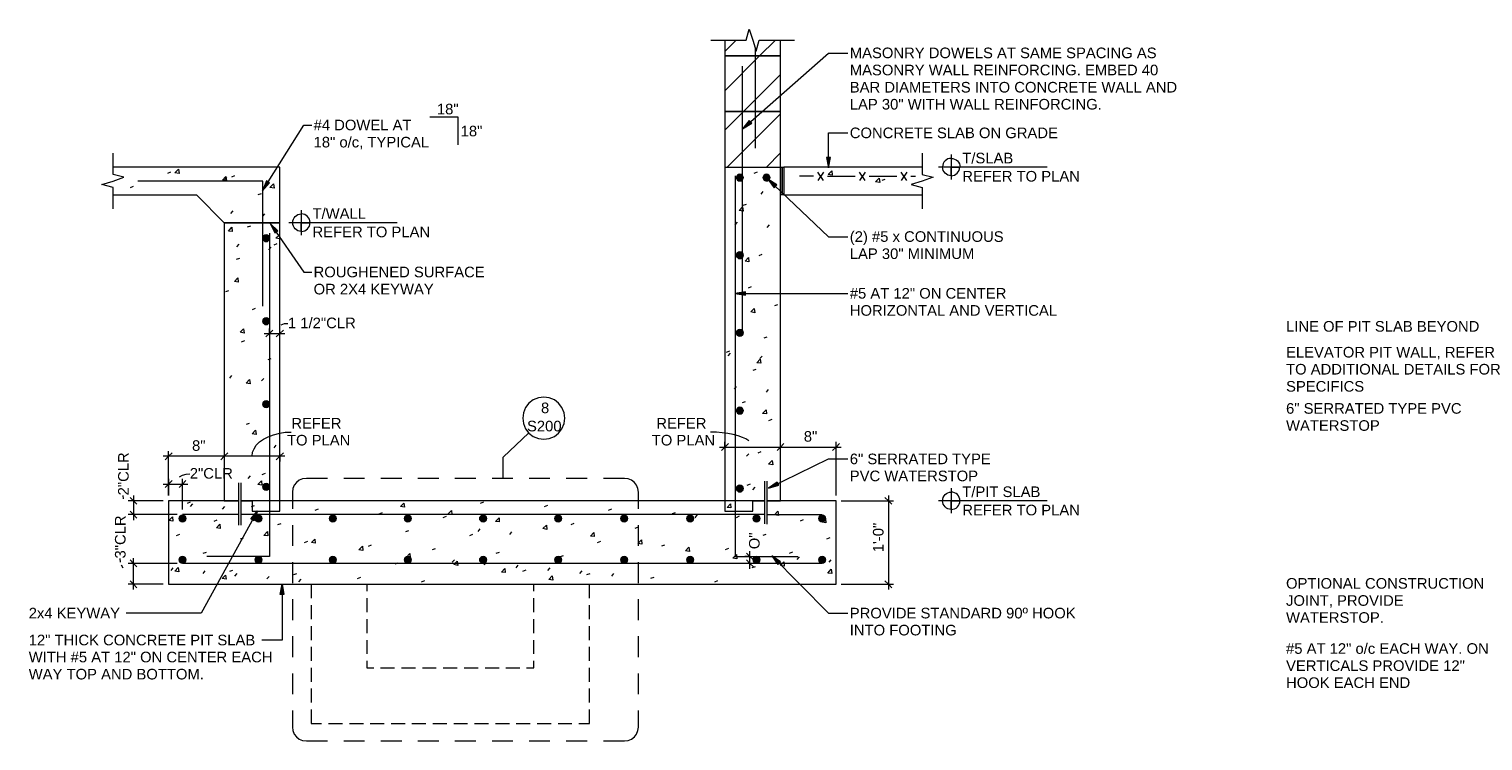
# Model space of a CAD drawing. Header units: inches. Extents: x 2 to 104, y 0 to 81.
# Tile 5 of 8: x 35.54 to 49.04, y 0.78 to 7.39. Entities that reach past the tile are written whole.
import ezdxf

# ---------------------------------------------------------------- set-up
doc = ezdxf.new("R2010")
doc.units = ezdxf.units.IN
doc.header["$MEASUREMENT"] = 0
doc.layers.add('A-DETL', color=7, linetype='Continuous', lineweight=18, true_color=0x00a600)
for name, color, linetype, lineweight in [('A-DETL-GENF', 7, 'Continuous', 18), ('A-DETL-THIN', 7, 'Continuous', 18), ('G-ANNO-TEXT', 7, 'Continuous', 9)]:
    doc.layers.add(name, color=color, linetype=linetype, lineweight=lineweight)
doc.styles.add('Arial', font='Arial.ttf', dxfattribs={"height": 0.098425})

msp = doc.modelspace()

# ---------------------------------------------------------------- hatches: boundary and pattern name
at = {"layer": 'A-DETL-GENF'}
for points in [[(42.162, 6.462), (42.247, 6.514), (42.224, 6.54)], [(42.96, 6.099), (42.978, 6.195), (42.943, 6.195)], [(37.702, 5.886), (37.769, 5.959), (37.74, 5.978)], [(42.137, 5.977), (42.145, 5.978), (42.152, 5.981), (42.159, 5.986), (42.164, 5.992), (42.167, 6), (42.168, 6.008), (42.167, 6.016), (42.164, 6.024), (42.159, 6.03), (42.152, 6.035), (42.145, 6.038), (42.137, 6.039), (42.129, 6.038), (42.121, 6.035), (42.115, 6.03), (42.11, 6.024), (42.107, 6.016), (42.106, 6.008), (42.107, 6), (42.11, 5.992), (42.115, 5.986), (42.121, 5.981), (42.129, 5.978)], [(42.385, 5.977), (42.393, 5.978), (42.4, 5.981), (42.404, 5.984), (42.397, 5.994), (42.407, 5.987), (42.412, 5.994), (42.415, 6), (42.416, 6.008), (42.415, 6.016), (42.412, 6.024), (42.407, 6.03), (42.4, 6.035), (42.393, 6.038), (42.385, 6.039), (42.377, 6.038), (42.369, 6.035), (42.363, 6.03), (42.358, 6.024), (42.355, 6.016), (42.354, 6.008), (42.355, 6), (42.358, 5.992), (42.363, 5.986), (42.369, 5.981), (42.377, 5.978)], [(42.455, 5.914), (42.479, 5.94), (42.397, 5.994)], [(37.818, 5.494), (37.845, 5.514), (37.776, 5.583)], [(37.737, 5.414), (37.745, 5.415), (37.752, 5.418), (37.759, 5.423), (37.764, 5.43), (37.767, 5.437), (37.768, 5.445), (37.767, 5.453), (37.764, 5.461), (37.759, 5.467), (37.752, 5.472), (37.745, 5.475), (37.737, 5.476), (37.729, 5.475), (37.721, 5.472), (37.715, 5.467), (37.71, 5.461), (37.707, 5.453), (37.706, 5.445), (37.707, 5.437), (37.71, 5.43), (37.715, 5.423), (37.721, 5.418), (37.729, 5.415)], [(42.137, 5.256), (42.145, 5.257), (42.152, 5.26), (42.159, 5.265), (42.164, 5.272), (42.167, 5.279), (42.168, 5.287), (42.167, 5.295), (42.164, 5.303), (42.159, 5.309), (42.152, 5.314), (42.145, 5.317), (42.137, 5.318), (42.129, 5.317), (42.121, 5.314), (42.115, 5.309), (42.11, 5.303), (42.107, 5.295), (42.106, 5.287), (42.107, 5.279), (42.11, 5.272), (42.115, 5.265), (42.121, 5.26), (42.129, 5.257)], [(42.19, 4.915), (42.19, 4.949), (42.094, 4.932)], [(37.737, 4.643), (37.745, 4.644), (37.752, 4.647), (37.759, 4.652), (37.764, 4.659), (37.767, 4.666), (37.768, 4.674), (37.767, 4.682), (37.764, 4.69), (37.759, 4.696), (37.752, 4.701), (37.745, 4.704), (37.737, 4.705), (37.729, 4.704), (37.721, 4.701), (37.715, 4.696), (37.71, 4.69), (37.707, 4.682), (37.706, 4.674), (37.707, 4.666), (37.71, 4.659), (37.715, 4.652), (37.721, 4.647), (37.729, 4.644)], [(42.137, 4.536), (42.145, 4.537), (42.152, 4.54), (42.159, 4.545), (42.164, 4.552), (42.167, 4.559), (42.168, 4.567), (42.167, 4.575), (42.164, 4.583), (42.159, 4.589), (42.152, 4.594), (42.145, 4.597), (42.137, 4.598), (42.129, 4.597), (42.121, 4.594), (42.115, 4.589), (42.11, 4.583), (42.107, 4.575), (42.106, 4.567), (42.107, 4.559), (42.11, 4.552), (42.115, 4.545), (42.121, 4.54), (42.129, 4.537)], [(37.737, 3.873), (37.745, 3.874), (37.752, 3.878), (37.759, 3.883), (37.764, 3.889), (37.767, 3.896), (37.768, 3.904), (37.767, 3.912), (37.764, 3.92), (37.759, 3.926), (37.752, 3.931), (37.745, 3.934), (37.737, 3.935), (37.729, 3.934), (37.721, 3.931), (37.715, 3.926), (37.71, 3.92), (37.707, 3.912), (37.706, 3.904), (37.707, 3.896), (37.71, 3.889), (37.715, 3.883), (37.721, 3.878), (37.729, 3.874)], [(42.137, 3.813), (42.145, 3.814), (42.152, 3.817), (42.159, 3.822), (42.164, 3.828), (42.167, 3.836), (42.168, 3.844), (42.167, 3.852), (42.164, 3.859), (42.159, 3.866), (42.152, 3.87), (42.145, 3.874), (42.137, 3.875), (42.129, 3.874), (42.121, 3.87), (42.115, 3.866), (42.11, 3.859), (42.107, 3.852), (42.106, 3.844), (42.107, 3.836), (42.11, 3.828), (42.115, 3.822), (42.121, 3.817), (42.129, 3.814)], [(37.737, 3.105), (37.745, 3.106), (37.752, 3.109), (37.759, 3.114), (37.764, 3.121), (37.767, 3.128), (37.768, 3.136), (37.767, 3.144), (37.764, 3.152), (37.759, 3.158), (37.752, 3.163), (37.745, 3.166), (37.737, 3.167), (37.729, 3.166), (37.721, 3.163), (37.715, 3.158), (37.71, 3.152), (37.707, 3.144), (37.706, 3.136), (37.707, 3.128), (37.71, 3.121), (37.715, 3.114), (37.721, 3.109), (37.729, 3.106)], [(42.137, 3.089), (42.145, 3.09), (42.152, 3.093), (42.159, 3.098), (42.164, 3.105), (42.167, 3.112), (42.168, 3.12), (42.167, 3.128), (42.164, 3.136), (42.159, 3.142), (42.152, 3.147), (42.145, 3.15), (42.137, 3.151), (42.129, 3.15), (42.121, 3.147), (42.115, 3.142), (42.11, 3.136), (42.107, 3.128), (42.106, 3.12), (42.107, 3.112), (42.11, 3.105), (42.115, 3.098), (42.121, 3.093), (42.129, 3.09)], [(42.404, 3.124), (42.498, 3.151), (42.485, 3.181)], [(36.961, 2.811), (36.969, 2.812), (36.977, 2.816), (36.983, 2.821), (36.988, 2.827), (36.991, 2.834), (36.992, 2.842), (36.991, 2.851), (36.988, 2.858), (36.983, 2.864), (36.977, 2.869), (36.969, 2.872), (36.961, 2.873), (36.953, 2.872), (36.946, 2.869), (36.939, 2.864), (36.934, 2.858), (36.931, 2.851), (36.93, 2.842), (36.931, 2.834), (36.934, 2.827), (36.939, 2.821), (36.946, 2.816), (36.953, 2.812)], [(37.625, 2.821), (37.656, 2.914), (37.594, 2.838)], [(37.667, 2.811), (37.675, 2.812), (37.683, 2.816), (37.689, 2.821), (37.694, 2.827), (37.697, 2.834), (37.698, 2.842), (37.697, 2.851), (37.694, 2.858), (37.689, 2.864), (37.683, 2.869), (37.675, 2.872), (37.667, 2.873), (37.659, 2.872), (37.652, 2.869), (37.645, 2.864), (37.641, 2.858), (37.637, 2.851), (37.636, 2.842), (37.637, 2.834), (37.641, 2.827), (37.645, 2.821), (37.652, 2.816), (37.659, 2.812)], [(38.356, 2.811), (38.364, 2.812), (38.371, 2.816), (38.377, 2.821), (38.382, 2.827), (38.386, 2.834), (38.387, 2.842), (38.386, 2.851), (38.382, 2.858), (38.377, 2.864), (38.371, 2.869), (38.364, 2.872), (38.356, 2.873), (38.348, 2.872), (38.34, 2.869), (38.334, 2.864), (38.329, 2.858), (38.326, 2.851), (38.325, 2.842), (38.326, 2.834), (38.329, 2.827), (38.334, 2.821), (38.34, 2.816), (38.348, 2.812)], [(39.054, 2.811), (39.062, 2.812), (39.069, 2.816), (39.076, 2.821), (39.081, 2.827), (39.084, 2.834), (39.085, 2.842), (39.084, 2.851), (39.081, 2.858), (39.076, 2.864), (39.069, 2.869), (39.062, 2.872), (39.054, 2.873), (39.046, 2.872), (39.038, 2.869), (39.032, 2.864), (39.027, 2.858), (39.024, 2.851), (39.023, 2.842), (39.024, 2.834), (39.027, 2.827), (39.032, 2.821), (39.038, 2.816), (39.046, 2.812)], [(39.752, 2.811), (39.76, 2.812), (39.767, 2.816), (39.774, 2.821), (39.779, 2.827), (39.782, 2.834), (39.783, 2.842), (39.782, 2.851), (39.779, 2.858), (39.774, 2.864), (39.767, 2.869), (39.76, 2.872), (39.752, 2.873), (39.744, 2.872), (39.736, 2.869), (39.73, 2.864), (39.725, 2.858), (39.722, 2.851), (39.721, 2.842), (39.722, 2.834), (39.725, 2.827), (39.73, 2.821), (39.736, 2.816), (39.744, 2.812)], [(40.449, 2.811), (40.457, 2.812), (40.464, 2.816), (40.471, 2.821), (40.476, 2.827), (40.479, 2.834), (40.48, 2.842), (40.479, 2.851), (40.476, 2.858), (40.471, 2.864), (40.464, 2.869), (40.457, 2.872), (40.449, 2.873), (40.441, 2.872), (40.433, 2.869), (40.427, 2.864), (40.422, 2.858), (40.419, 2.851), (40.418, 2.842), (40.419, 2.834), (40.422, 2.827), (40.427, 2.821), (40.433, 2.816), (40.441, 2.812)], [(41.062, 2.811), (41.07, 2.812), (41.077, 2.816), (41.084, 2.821), (41.089, 2.827), (41.092, 2.834), (41.093, 2.842), (41.092, 2.851), (41.089, 2.858), (41.084, 2.864), (41.077, 2.869), (41.07, 2.872), (41.062, 2.873), (41.054, 2.872), (41.046, 2.869), (41.04, 2.864), (41.035, 2.858), (41.032, 2.851), (41.031, 2.842), (41.032, 2.834), (41.035, 2.827), (41.04, 2.821), (41.046, 2.816), (41.054, 2.812)], [(41.675, 2.811), (41.683, 2.812), (41.691, 2.816), (41.697, 2.821), (41.702, 2.827), (41.705, 2.834), (41.706, 2.842), (41.705, 2.851), (41.702, 2.858), (41.697, 2.864), (41.691, 2.869), (41.683, 2.872), (41.675, 2.873), (41.667, 2.872), (41.66, 2.869), (41.653, 2.864), (41.648, 2.858), (41.645, 2.851), (41.644, 2.842), (41.645, 2.834), (41.648, 2.827), (41.653, 2.821), (41.66, 2.816), (41.667, 2.812)], [(42.291, 2.811), (42.299, 2.812), (42.306, 2.816), (42.312, 2.821), (42.317, 2.827), (42.321, 2.834), (42.322, 2.842), (42.321, 2.851), (42.317, 2.858), (42.312, 2.864), (42.306, 2.869), (42.299, 2.872), (42.291, 2.873), (42.283, 2.872), (42.275, 2.869), (42.269, 2.864), (42.264, 2.858), (42.261, 2.851), (42.26, 2.842), (42.261, 2.834), (42.264, 2.827), (42.269, 2.821), (42.275, 2.816), (42.283, 2.812)], [(42.901, 2.811), (42.909, 2.812), (42.917, 2.816), (42.923, 2.821), (42.928, 2.827), (42.931, 2.834), (42.932, 2.842), (42.931, 2.851), (42.928, 2.858), (42.923, 2.864), (42.917, 2.869), (42.909, 2.872), (42.9, 2.873), (42.893, 2.872), (42.886, 2.869), (42.879, 2.864), (42.875, 2.858), (42.871, 2.851), (42.87, 2.842), (42.871, 2.834), (42.875, 2.827), (42.879, 2.821), (42.886, 2.816), (42.893, 2.812), (42.9, 2.812)], [(36.961, 2.427), (36.971, 2.429), (36.977, 2.432), (36.983, 2.437), (36.988, 2.443), (36.991, 2.45), (36.992, 2.458), (36.991, 2.466), (36.988, 2.474), (36.983, 2.48), (36.977, 2.485), (36.969, 2.488), (36.961, 2.489), (36.953, 2.488), (36.946, 2.485), (36.939, 2.48), (36.934, 2.474), (36.931, 2.466), (36.93, 2.458), (36.931, 2.45), (36.934, 2.443), (36.939, 2.437), (36.946, 2.432), (36.953, 2.428)], [(37.667, 2.427), (37.677, 2.429), (37.683, 2.432), (37.689, 2.437), (37.694, 2.443), (37.697, 2.45), (37.698, 2.458), (37.697, 2.466), (37.694, 2.474), (37.689, 2.48), (37.683, 2.485), (37.675, 2.488), (37.667, 2.489), (37.659, 2.488), (37.652, 2.485), (37.645, 2.48), (37.641, 2.474), (37.637, 2.466), (37.636, 2.458), (37.637, 2.45), (37.641, 2.443), (37.645, 2.437), (37.652, 2.432), (37.659, 2.428)], [(38.356, 2.427), (38.365, 2.429), (38.371, 2.432), (38.377, 2.437), (38.382, 2.443), (38.386, 2.45), (38.387, 2.458), (38.386, 2.466), (38.382, 2.474), (38.377, 2.48), (38.371, 2.485), (38.364, 2.488), (38.356, 2.489), (38.348, 2.488), (38.34, 2.485), (38.334, 2.48), (38.329, 2.474), (38.326, 2.466), (38.325, 2.458), (38.326, 2.45), (38.329, 2.443), (38.334, 2.437), (38.34, 2.432), (38.348, 2.428)], [(39.054, 2.427), (39.063, 2.429), (39.069, 2.432), (39.076, 2.437), (39.081, 2.443), (39.084, 2.45), (39.085, 2.458), (39.084, 2.466), (39.081, 2.474), (39.076, 2.48), (39.069, 2.485), (39.062, 2.488), (39.054, 2.489), (39.046, 2.488), (39.038, 2.485), (39.032, 2.48), (39.027, 2.474), (39.024, 2.466), (39.023, 2.458), (39.024, 2.45), (39.027, 2.443), (39.032, 2.437), (39.038, 2.432), (39.046, 2.428)], [(39.752, 2.427), (39.761, 2.429), (39.767, 2.432), (39.774, 2.437), (39.779, 2.443), (39.782, 2.45), (39.783, 2.458), (39.782, 2.466), (39.779, 2.474), (39.774, 2.48), (39.767, 2.485), (39.76, 2.488), (39.752, 2.489), (39.744, 2.488), (39.736, 2.485), (39.73, 2.48), (39.725, 2.474), (39.722, 2.466), (39.721, 2.458), (39.722, 2.45), (39.725, 2.443), (39.73, 2.437), (39.736, 2.432), (39.744, 2.428)], [(40.449, 2.427), (40.458, 2.429), (40.464, 2.432), (40.471, 2.437), (40.476, 2.443), (40.479, 2.45), (40.48, 2.458), (40.479, 2.466), (40.476, 2.474), (40.471, 2.48), (40.464, 2.485), (40.457, 2.488), (40.449, 2.489), (40.441, 2.488), (40.433, 2.485), (40.427, 2.48), (40.422, 2.474), (40.419, 2.466), (40.418, 2.458), (40.419, 2.45), (40.422, 2.443), (40.427, 2.437), (40.433, 2.432), (40.441, 2.428)], [(41.062, 2.427), (41.071, 2.429), (41.077, 2.432), (41.084, 2.437), (41.089, 2.443), (41.092, 2.45), (41.093, 2.458), (41.092, 2.466), (41.089, 2.474), (41.084, 2.48), (41.077, 2.485), (41.07, 2.488), (41.062, 2.489), (41.054, 2.488), (41.046, 2.485), (41.04, 2.48), (41.035, 2.474), (41.032, 2.466), (41.031, 2.458), (41.032, 2.45), (41.035, 2.443), (41.04, 2.437), (41.046, 2.432), (41.054, 2.428)], [(41.675, 2.427), (41.685, 2.429), (41.691, 2.432), (41.697, 2.437), (41.702, 2.443), (41.705, 2.45), (41.706, 2.458), (41.705, 2.466), (41.702, 2.474), (41.697, 2.48), (41.691, 2.485), (41.683, 2.488), (41.675, 2.489), (41.667, 2.488), (41.66, 2.485), (41.653, 2.48), (41.648, 2.474), (41.645, 2.466), (41.644, 2.458), (41.645, 2.45), (41.648, 2.443), (41.653, 2.437), (41.66, 2.432), (41.667, 2.428)], [(42.291, 2.427), (42.3, 2.429), (42.306, 2.432), (42.312, 2.437), (42.317, 2.443), (42.321, 2.45), (42.322, 2.458), (42.321, 2.466), (42.317, 2.474), (42.312, 2.48), (42.306, 2.485), (42.299, 2.488), (42.291, 2.489), (42.283, 2.488), (42.275, 2.485), (42.269, 2.48), (42.264, 2.474), (42.261, 2.466), (42.26, 2.458), (42.261, 2.45), (42.264, 2.443), (42.269, 2.437), (42.275, 2.432), (42.283, 2.428)], [(42.49, 2.416), (42.514, 2.44), (42.435, 2.497), (42.481, 2.429)], [(42.901, 2.427), (42.911, 2.429), (42.917, 2.432), (42.923, 2.437), (42.928, 2.443), (42.931, 2.45), (42.932, 2.458), (42.931, 2.466), (42.928, 2.474), (42.923, 2.48), (42.917, 2.485), (42.909, 2.488), (42.9, 2.489), (42.893, 2.488), (42.886, 2.485), (42.879, 2.48), (42.875, 2.474), (42.871, 2.466), (42.87, 2.458), (42.871, 2.45), (42.875, 2.443), (42.879, 2.437), (42.886, 2.432), (42.893, 2.428)], [(37.869, 2.136), (37.902, 2.136), (37.885, 2.233)]]:
    msp.add_hatch(color=256, dxfattribs=at).paths.add_polyline_path(points, flags=0)

# ---------------------------------------------------------------- linework, layer by layer
at = {"layer": 'A-DETL', "color": 7}
for p, q in [((42.195, 7.284), (42.223, 7.388)), ((42.223, 7.388), (42.256, 7.284)), ((41.869, 7.284), (41.999, 7.284)), ((41.999, 7.284), (42.195, 7.284)), ((41.999, 7.284), (41.999, 7.14)), ((41.999, 7.181), (42.102, 7.284)), ((42.162, 6.462), (42.96, 7.165)), ((42.256, 7.284), (42.29, 7.183)), ((42.28, 7.213), (42.28, 6.283)), ((42.29, 7.183), (42.317, 7.284)), ((42.317, 7.284), (42.514, 7.284)), ((42.321, 7.14), (42.467, 7.284)), ((42.514, 7.284), (42.643, 7.284)), ((42.514, 7.14), (42.514, 7.284)), ((42.96, 7.165), (43.141, 7.165)), ((42.514, 7.14), (41.999, 7.14)), ((41.999, 7.14), (42.514, 7.14)), ((41.999, 7.14), (41.999, 6.622)), ((41.999, 6.815), (42.321, 7.14)), ((42.159, 7.043), (42.159, 4.556)), ((42.514, 6.622), (42.514, 7.14)), ((42.171, 6.622), (42.514, 6.967)), ((42.514, 6.622), (41.999, 6.622)), ((41.999, 6.622), (42.514, 6.622)), ((41.999, 6.622), (41.999, 6.106)), ((41.999, 6.45), (42.171, 6.622)), ((42.514, 6.106), (42.514, 6.622)), ((37.702, 5.886), (38.088, 6.495)), ((38.088, 6.495), (38.161, 6.495)), ((39.259, 6.572), (39.518, 6.572)), ((39.518, 6.572), (39.518, 6.314)), ((42.019, 6.106), (42.514, 6.602)), ((42.224, 6.54), (42.162, 6.462)), ((42.162, 6.462), (42.247, 6.514)), ((42.247, 6.514), (42.224, 6.54)), ((42.96, 6.099), (42.96, 6.423)), ((42.96, 6.423), (43.141, 6.423)), ((36.315, 6.106), (36.315, 6.235)), ((42.385, 6.106), (42.514, 6.237)), ((43.831, 6.235), (43.831, 6.106)), ((44.1, 6.224), (44.1, 5.992)), ((36.315, 6.038), (36.315, 6.106)), ((37.864, 6.106), (36.315, 6.106)), ((36.89, 6.052), (36.923, 6.086)), ((36.923, 6.086), (36.929, 6.047)), ((37.864, 6.106), (37.089, 6.106)), ((37.864, 5.847), (37.864, 6.106)), ((37.864, 5.588), (37.864, 6.106)), ((41.999, 6.106), (42.514, 6.106)), ((41.999, 6.106), (42.514, 6.106)), ((41.999, 6.106), (41.999, 2.909)), ((42.514, 6.106), (42.547, 6.106)), ((42.514, 5.847), (42.514, 6.106)), ((42.514, 3.005), (42.514, 6.106)), ((42.517, 5.847), (42.517, 6.106)), ((42.533, 5.847), (42.533, 6.106)), ((42.547, 6.106), (42.547, 5.847)), ((43.831, 6.106), (42.547, 6.106)), ((42.547, 6.106), (42.547, 5.847)), ((42.978, 6.195), (42.943, 6.195)), ((42.943, 6.195), (42.96, 6.099)), ((42.96, 6.099), (42.978, 6.195)), ((43.831, 6.106), (43.831, 6.038)), ((44.329, 6.106), (43.982, 6.106)), ((44.1, 6.106), (44.018, 6.106)), ((44.1, 6.187), (44.1, 6.106)), ((44.1, 6.026), (44.1, 6.106)), ((44.1, 6.106), (44.182, 6.106)), ((44.99, 6.106), (44.329, 6.106)), ((36.212, 5.944), (36.315, 5.976)), ((36.315, 5.916), (36.212, 5.944)), ((36.417, 6.011), (36.315, 6.038)), ((36.315, 5.976), (36.417, 6.011)), ((37.706, 5.976), (36.544, 5.976)), ((36.823, 6.049), (36.853, 6.061)), ((36.929, 6.047), (36.89, 6.052)), ((37.332, 5.985), (37.364, 6.018)), ((37.37, 5.978), (37.332, 5.985)), ((37.352, 5.986), (37.371, 6.011)), ((37.364, 6.018), (37.37, 5.978)), ((37.418, 6.016), (37.447, 6.028)), ((37.74, 5.978), (37.702, 5.886)), ((37.702, 5.886), (37.769, 5.959)), ((37.706, 4.813), (37.706, 5.976)), ((37.769, 5.959), (37.74, 5.978)), ((37.773, 5.916), (37.806, 5.95)), ((37.806, 5.95), (37.811, 5.911)), ((42.095, 6.025), (42.095, 2.49)), ((42.271, 6.05), (42.3, 6.062)), ((42.397, 5.994), (42.455, 5.914)), ((42.479, 5.94), (42.397, 5.994)), ((42.397, 5.994), (42.96, 5.459)), ((42.821, 6.023), (42.691, 6.023)), ((42.914, 5.983), (42.86, 6.059)), ((42.914, 6.059), (42.86, 5.983)), ((42.95, 6.023), (43.079, 6.023)), ((42.957, 6.036), (42.99, 6.071)), ((42.995, 6.031), (42.957, 6.036)), ((42.99, 6.071), (42.995, 6.031)), ((43.079, 6.023), (43.208, 6.023)), ((43.302, 5.983), (43.248, 6.059)), ((43.302, 6.059), (43.248, 5.983)), ((43.338, 6.023), (43.467, 6.023)), ((43.398, 5.969), (43.431, 6.002)), ((43.436, 5.962), (43.398, 5.969)), ((43.431, 6.002), (43.436, 5.962)), ((43.458, 5.985), (43.488, 5.995)), ((43.467, 6.023), (43.596, 6.023)), ((43.689, 5.983), (43.636, 6.059)), ((43.689, 6.059), (43.636, 5.983)), ((43.726, 6.023), (43.769, 6.023)), ((43.831, 5.976), (43.727, 5.944)), ((43.727, 5.944), (43.831, 5.916)), ((43.831, 6.038), (43.932, 6.011)), ((43.932, 6.011), (43.831, 5.976)), ((36.315, 5.847), (36.315, 5.916)), ((36.315, 5.718), (36.315, 5.847)), ((36.315, 5.847), (37.089, 5.847)), ((36.477, 5.916), (36.506, 5.928)), ((37.089, 5.847), (37.347, 5.588)), ((37.664, 5.85), (37.694, 5.861)), ((37.811, 5.911), (37.773, 5.916)), ((42.335, 5.856), (42.355, 5.88)), ((42.455, 5.914), (42.479, 5.94)), ((42.547, 5.847), (42.514, 5.847)), ((42.547, 5.847), (43.831, 5.847)), ((43.831, 5.916), (43.831, 5.847)), ((43.831, 5.847), (43.831, 5.718)), ((37.409, 5.675), (37.43, 5.699)), ((37.706, 5.649), (37.726, 5.673)), ((38.064, 5.707), (38.064, 5.475)), ((42.13, 5.702), (42.162, 5.737)), ((42.167, 5.697), (42.13, 5.702)), ((42.162, 5.737), (42.167, 5.697)), ((42.169, 5.752), (42.198, 5.763)), ((37.864, 5.588), (37.347, 5.588)), ((37.347, 5.588), (37.347, 3.005)), ((37.347, 5.588), (37.864, 5.588)), ((37.387, 5.512), (37.42, 5.547)), ((37.42, 5.547), (37.423, 5.507)), ((37.564, 5.551), (37.594, 5.561)), ((37.776, 5.583), (37.818, 5.494)), ((37.845, 5.514), (37.776, 5.583)), ((37.776, 5.583), (38.088, 5.13)), ((37.864, 2.909), (37.864, 5.588)), ((38.293, 5.588), (37.947, 5.588)), ((38.064, 5.588), (37.983, 5.588)), ((38.064, 5.669), (38.064, 5.588)), ((38.064, 5.509), (38.064, 5.588)), ((38.064, 5.588), (38.145, 5.588)), ((38.955, 5.588), (38.293, 5.588)), ((42.095, 5.571), (42.116, 5.595)), ((42.392, 5.545), (42.412, 5.57)), ((37.423, 5.507), (37.387, 5.512)), ((37.768, 5.492), (37.768, 2.49)), ((37.818, 5.494), (37.845, 5.514)), ((37.828, 5.445), (37.861, 5.478)), ((37.864, 5.44), (37.828, 5.445)), ((37.861, 5.478), (37.864, 5.444)), ((42.96, 5.459), (43.141, 5.459)), ((37.466, 5.364), (37.487, 5.389)), ((37.763, 5.339), (37.783, 5.363)), ((37.811, 5.383), (37.84, 5.395)), ((42.316, 5.285), (42.345, 5.297)), ((37.463, 5.251), (37.492, 5.261)), ((42.185, 5.232), (42.217, 5.266)), ((42.221, 5.227), (42.185, 5.232)), ((42.217, 5.266), (42.221, 5.227)), ((37.442, 5.042), (37.475, 5.077)), ((37.478, 5.037), (37.442, 5.042)), ((37.475, 5.077), (37.478, 5.037)), ((38.088, 5.13), (38.161, 5.13)), ((42.216, 4.985), (42.245, 4.997)), ((37.363, 4.951), (37.392, 4.961)), ((42.19, 4.949), (42.094, 4.932)), ((42.094, 4.932), (42.19, 4.915)), ((42.094, 4.932), (43.141, 4.932)), ((42.19, 4.915), (42.19, 4.949)), ((37.609, 4.784), (37.638, 4.796)), ((42.24, 4.761), (42.271, 4.794)), ((42.276, 4.754), (42.24, 4.761)), ((42.271, 4.794), (42.276, 4.754)), ((42.462, 4.82), (42.491, 4.83)), ((37.497, 4.572), (37.528, 4.604)), ((37.528, 4.604), (37.533, 4.565)), ((37.768, 4.56), (37.768, 4.608)), ((37.8, 4.592), (37.768, 4.56)), ((37.864, 4.56), (37.864, 4.608)), ((37.897, 4.592), (37.864, 4.56)), ((37.878, 4.642), (37.907, 4.653)), ((37.907, 4.653), (37.94, 4.654)), ((37.533, 4.565), (37.497, 4.572)), ((37.509, 4.484), (37.538, 4.496)), ((37.719, 4.56), (37.912, 4.56)), ((37.768, 4.56), (37.735, 4.529)), ((37.864, 4.56), (37.831, 4.529)), ((42.362, 4.52), (42.392, 4.53)), ((37.756, 4.318), (37.785, 4.329)), ((42.014, 4.386), (42.044, 4.398)), ((42.028, 4.353), (42.049, 4.377)), ((42.295, 4.289), (42.326, 4.323)), ((42.324, 4.327), (42.345, 4.351)), ((42.326, 4.323), (42.331, 4.284)), ((42.261, 4.22), (42.29, 4.23)), ((42.331, 4.284), (42.295, 4.289)), ((37.399, 4.146), (37.42, 4.17)), ((37.552, 4.099), (37.583, 4.134)), ((37.588, 4.094), (37.552, 4.099)), ((37.583, 4.134), (37.588, 4.094)), ((37.695, 4.12), (37.716, 4.144)), ((42.086, 4.043), (42.105, 4.067)), ((40.218, 3.943), (40.178, 3.912)), ((40.266, 3.962), (40.218, 3.943)), ((40.316, 3.968), (40.266, 3.962)), ((40.366, 3.962), (40.316, 3.968)), ((40.414, 3.943), (40.366, 3.962)), ((40.454, 3.912), (40.414, 3.943)), ((42.161, 3.92), (42.19, 3.93)), ((42.383, 4.017), (42.402, 4.041)), ((40.128, 3.824), (40.121, 3.774)), ((40.147, 3.872), (40.128, 3.824)), ((40.178, 3.912), (40.147, 3.872)), ((40.485, 3.872), (40.454, 3.912)), ((40.504, 3.824), (40.485, 3.872)), ((40.511, 3.774), (40.504, 3.824)), ((42.348, 3.818), (42.381, 3.853)), ((42.386, 3.813), (42.348, 3.818)), ((42.381, 3.853), (42.386, 3.813)), ((37.554, 3.719), (37.583, 3.729)), ((37.606, 3.629), (37.638, 3.664)), ((37.638, 3.664), (37.644, 3.624)), ((40.121, 3.774), (40.128, 3.724)), ((40.128, 3.724), (40.147, 3.675)), ((40.147, 3.675), (40.178, 3.636)), ((40.454, 3.636), (40.485, 3.675)), ((40.485, 3.675), (40.504, 3.724)), ((40.504, 3.724), (40.511, 3.774)), ((42.407, 3.753), (42.436, 3.765)), ((37.644, 3.624), (37.606, 3.629)), ((37.625, 3.489), (37.645, 3.522)), ((37.645, 3.522), (37.676, 3.553)), ((37.676, 3.553), (37.713, 3.579)), ((37.713, 3.579), (37.757, 3.601)), ((37.757, 3.601), (37.806, 3.62)), ((37.806, 3.62), (37.864, 3.635)), ((37.811, 3.498), (37.831, 3.522)), ((37.864, 3.635), (37.914, 3.643)), ((37.914, 3.643), (37.971, 3.645)), ((39.94, 3.412), (40.177, 3.639)), ((40.178, 3.636), (40.218, 3.605)), ((40.218, 3.605), (40.266, 3.586)), ((40.266, 3.586), (40.316, 3.579)), ((40.316, 3.579), (40.366, 3.586)), ((40.366, 3.586), (40.414, 3.605)), ((40.414, 3.605), (40.454, 3.636)), ((41.919, 3.643), (41.863, 3.645)), ((41.974, 3.639), (41.919, 3.643)), ((42.026, 3.632), (41.974, 3.639)), ((41.999, 3.505), (41.999, 3.555)), ((42.03, 3.538), (41.999, 3.505)), ((42.076, 3.622), (42.026, 3.632)), ((42.121, 3.61), (42.076, 3.622)), ((42.161, 3.596), (42.121, 3.61)), ((42.193, 3.581), (42.161, 3.596)), ((42.221, 3.564), (42.193, 3.581)), ((42.514, 3.505), (42.514, 3.555)), ((42.547, 3.538), (42.514, 3.505)), ((43.031, 3.505), (43.031, 3.555)), ((43.064, 3.538), (43.031, 3.505)), ((37.347, 3.42), (36.782, 3.42)), ((36.799, 3.388), (36.83, 3.42)), ((36.83, 3.42), (36.83, 3.469)), ((36.83, 3.42), (36.863, 3.453)), ((36.83, 3.055), (36.83, 3.42)), ((37.316, 3.388), (37.347, 3.42)), ((37.347, 3.42), (37.38, 3.453)), ((37.912, 3.42), (37.347, 3.42)), ((37.347, 3.42), (37.347, 3.372)), ((37.606, 3.42), (37.611, 3.457)), ((37.611, 3.457), (37.625, 3.489)), ((37.831, 3.388), (37.864, 3.42)), ((37.864, 3.42), (37.897, 3.453)), ((37.864, 3.42), (37.864, 3.372)), ((39.94, 3.215), (39.94, 3.412)), ((41.949, 3.505), (42.514, 3.505)), ((41.999, 3.505), (41.966, 3.474)), ((42.2, 3.42), (42.221, 3.444)), ((42.307, 3.453), (42.336, 3.465)), ((42.404, 3.124), (42.96, 3.396)), ((42.404, 3.348), (42.436, 3.381)), ((42.436, 3.381), (42.442, 3.341)), ((42.514, 3.505), (42.483, 3.474)), ((42.514, 3.505), (43.079, 3.505)), ((42.96, 3.396), (43.141, 3.396)), ((43.031, 3.505), (42.998, 3.474)), ((43.031, 3.055), (43.031, 3.505)), ((36.934, 3.229), (36.961, 3.245)), ((36.961, 3.245), (36.994, 3.253)), ((36.994, 3.253), (37.028, 3.257)), ((37.7, 3.252), (37.73, 3.264)), ((42.442, 3.341), (42.404, 3.348)), ((36.782, 3.162), (37.009, 3.162)), ((36.83, 3.162), (36.799, 3.131)), ((36.83, 3.21), (36.83, 3.162)), ((36.863, 3.195), (36.83, 3.162)), ((36.83, 3.162), (36.83, 3.055)), ((36.959, 3.162), (36.929, 3.131)), ((36.959, 3.162), (36.959, 3.21)), ((36.992, 3.195), (36.959, 3.162)), ((36.959, 2.926), (36.959, 3.162)), ((37.482, 3.173), (37.482, 2.781)), ((37.506, 2.781), (37.506, 3.173)), ((37.571, 3.214), (37.592, 3.238)), ((37.661, 3.159), (37.694, 3.191)), ((37.697, 3.151), (37.661, 3.159)), ((37.694, 3.191), (37.697, 3.151)), ((37.985, 3.12), (37.981, 3.086)), ((37.999, 3.151), (37.985, 3.12)), ((38.019, 3.177), (37.999, 3.151)), ((38.045, 3.198), (38.019, 3.177)), ((38.076, 3.212), (38.045, 3.198)), ((38.111, 3.215), (38.076, 3.212)), ((38.307, 3.215), (38.111, 3.215)), ((38.652, 3.215), (38.459, 3.215)), ((38.997, 3.215), (38.802, 3.215)), ((39.341, 3.215), (39.146, 3.215)), ((39.686, 3.215), (39.491, 3.215)), ((40.029, 3.215), (39.836, 3.215)), ((40.373, 3.215), (40.18, 3.215)), ((40.718, 3.215), (40.525, 3.215)), ((41.066, 3.215), (40.87, 3.215)), ((41.099, 3.212), (41.066, 3.215)), ((41.13, 3.198), (41.099, 3.212)), ((41.158, 3.177), (41.13, 3.198)), ((41.178, 3.151), (41.158, 3.177)), ((41.19, 3.12), (41.178, 3.151)), ((41.196, 3.086), (41.19, 3.12)), ((42.206, 3.153), (42.235, 3.165)), ((42.257, 3.11), (42.278, 3.134)), ((42.366, 3.188), (42.366, 2.794)), ((42.39, 2.791), (42.39, 3.188)), ((42.485, 3.181), (42.404, 3.124)), ((42.404, 3.124), (42.498, 3.151)), ((42.498, 3.151), (42.485, 3.181)), ((44.1, 3.124), (44.1, 2.891)), ((36.413, 3.026), (36.41, 3.057)), ((36.505, 3.005), (36.456, 3.005)), ((36.505, 3.005), (36.474, 3.038)), ((36.505, 3.055), (36.505, 2.828)), ((36.537, 2.974), (36.505, 3.005)), ((36.782, 3.005), (36.505, 3.005)), ((37.482, 3.005), (36.83, 3.005)), ((36.83, 3.005), (36.83, 2.231)), ((37.006, 2.986), (37.035, 2.997)), ((37.035, 2.955), (37.056, 2.979)), ((37.347, 3.005), (37.482, 3.005)), ((42.366, 3.005), (37.506, 3.005)), ((37.506, 3.005), (37.606, 3.005)), ((37.606, 3.005), (37.606, 2.909)), ((37.981, 3.086), (37.981, 2.933)), ((38.984, 2.953), (39.017, 2.986)), ((39.017, 2.986), (39.021, 2.947)), ((39.729, 2.986), (39.758, 2.998)), ((41.196, 2.933), (41.196, 3.086)), ((42.018, 2.945), (42.05, 2.979)), ((42.018, 2.945), (42.05, 2.979)), ((42.05, 2.979), (42.054, 2.94)), ((42.05, 2.979), (42.054, 2.94)), ((42.256, 2.909), (42.256, 3.005)), ((42.256, 3.005), (42.366, 3.005)), ((43.031, 3.005), (42.39, 3.005)), ((42.39, 3.005), (42.514, 3.005)), ((43.031, 2.231), (43.031, 3.005)), ((43.079, 3.005), (43.517, 3.005)), ((43.517, 3.005), (43.484, 3.038)), ((43.517, 3.055), (43.517, 2.183)), ((43.55, 2.974), (43.517, 3.005)), ((43.517, 3.005), (43.565, 3.005)), ((44.329, 3.005), (43.982, 3.005)), ((44.1, 3.005), (44.018, 3.005)), ((44.1, 3.086), (44.1, 3.005)), ((44.1, 2.926), (44.1, 3.005)), ((44.1, 3.005), (44.18, 3.005)), ((44.99, 3.005), (44.329, 3.005)), ((36.505, 2.878), (36.456, 2.878)), ((36.505, 2.878), (36.474, 2.909)), ((36.537, 2.845), (36.505, 2.878)), ((36.911, 2.878), (36.505, 2.878)), ((36.834, 2.824), (36.866, 2.857)), ((36.866, 2.857), (36.87, 2.819)), ((37.482, 2.878), (36.959, 2.878)), ((37.656, 2.914), (37.135, 1.962)), ((37.332, 2.929), (37.352, 2.953)), ((40.448, 2.878), (37.506, 2.878)), ((37.594, 2.838), (37.656, 2.914)), ((37.625, 2.821), (37.594, 2.838)), ((37.601, 2.953), (37.63, 2.964)), ((37.606, 2.909), (37.864, 2.909)), ((37.656, 2.914), (37.625, 2.821)), ((38.193, 2.919), (38.223, 2.931)), ((38.788, 2.886), (38.817, 2.898)), ((39.021, 2.947), (38.984, 2.953)), ((39.382, 2.853), (39.412, 2.864)), ((39.426, 2.884), (39.458, 2.917)), ((39.462, 2.879), (39.426, 2.884)), ((39.458, 2.917), (39.462, 2.879)), ((39.867, 2.816), (39.9, 2.85)), ((39.9, 2.85), (39.903, 2.81)), ((40.324, 2.953), (40.353, 2.965)), ((42.366, 2.878), (40.448, 2.878)), ((40.918, 2.921), (40.947, 2.931)), ((41.511, 2.888), (41.54, 2.898)), ((41.723, 2.85), (41.745, 2.878)), ((41.999, 2.909), (42.256, 2.909)), ((42.054, 2.94), (42.018, 2.945)), ((42.054, 2.94), (42.018, 2.945)), ((42.105, 2.853), (42.135, 2.866)), ((42.39, 2.878), (42.902, 2.878)), ((42.459, 2.876), (42.491, 2.91)), ((42.495, 2.871), (42.459, 2.876)), ((42.491, 2.91), (42.495, 2.871)), ((42.933, 2.841), (42.936, 2.802)), ((36.87, 2.819), (36.834, 2.824)), ((37.253, 2.819), (37.282, 2.831)), ((37.275, 2.755), (37.308, 2.79)), ((37.311, 2.75), (37.275, 2.755)), ((37.308, 2.79), (37.311, 2.75)), ((37.716, 2.686), (37.749, 2.721)), ((37.749, 2.721), (37.752, 2.681)), ((37.847, 2.786), (37.876, 2.797)), ((37.981, 2.781), (37.981, 2.588)), ((39.034, 2.721), (39.064, 2.731)), ((39.705, 2.721), (39.724, 2.745)), ((39.903, 2.81), (39.867, 2.816)), ((40.001, 2.695), (40.02, 2.719)), ((40.308, 2.748), (40.341, 2.781)), ((40.344, 2.741), (40.308, 2.748)), ((40.341, 2.781), (40.344, 2.741)), ((40.57, 2.788), (40.599, 2.798)), ((40.749, 2.679), (40.782, 2.712)), ((40.782, 2.712), (40.785, 2.674)), ((41.165, 2.753), (41.196, 2.766)), ((41.196, 2.588), (41.196, 2.781)), ((42.7, 2.821), (42.729, 2.833)), ((42.936, 2.802), (42.9, 2.809)), ((36.906, 2.686), (36.935, 2.697)), ((37.499, 2.654), (37.528, 2.664)), ((37.752, 2.681), (37.716, 2.686)), ((38.093, 2.619), (38.123, 2.631)), ((38.157, 2.619), (38.19, 2.652)), ((38.193, 2.612), (38.157, 2.619)), ((38.19, 2.652), (38.193, 2.612)), ((38.598, 2.55), (38.631, 2.585)), ((38.631, 2.585), (38.635, 2.545)), ((38.688, 2.586), (38.717, 2.598)), ((39.629, 2.686), (39.658, 2.698)), ((40.785, 2.674), (40.749, 2.679)), ((40.816, 2.621), (40.846, 2.631)), ((41.19, 2.61), (41.223, 2.645)), ((41.227, 2.605), (41.19, 2.61)), ((41.223, 2.645), (41.227, 2.605)), ((41.411, 2.588), (41.44, 2.598)), ((41.631, 2.543), (41.664, 2.576)), ((41.664, 2.576), (41.668, 2.536)), ((42.005, 2.555), (42.035, 2.566)), ((42.352, 2.688), (42.381, 2.698)), ((42.946, 2.655), (42.976, 2.666)), ((36.386, 2.438), (36.382, 2.471)), ((36.474, 2.457), (36.505, 2.424)), ((36.505, 2.183), (36.505, 2.473)), ((37.153, 2.519), (37.182, 2.531)), ((37.768, 2.49), (37.187, 2.49)), ((37.981, 2.438), (37.981, 2.243)), ((38.635, 2.545), (38.598, 2.55)), ((38.935, 2.421), (38.964, 2.431)), ((39.039, 2.481), (39.072, 2.516)), ((39.076, 2.476), (39.039, 2.481)), ((39.072, 2.516), (39.076, 2.476)), ((39.281, 2.554), (39.31, 2.564)), ((39.465, 2.436), (39.486, 2.46)), ((39.481, 2.414), (39.512, 2.447)), ((39.512, 2.447), (39.517, 2.407)), ((39.762, 2.411), (39.782, 2.435)), ((39.875, 2.521), (39.905, 2.531)), ((40.47, 2.488), (40.499, 2.498)), ((41.196, 2.243), (41.196, 2.438)), ((41.668, 2.536), (41.631, 2.543)), ((42.073, 2.474), (42.105, 2.507)), ((42.109, 2.469), (42.073, 2.474)), ((42.095, 2.49), (42.676, 2.49)), ((42.105, 2.507), (42.109, 2.469)), ((42.231, 2.49), (42.183, 2.49)), ((42.198, 2.521), (42.231, 2.49)), ((42.198, 2.457), (42.231, 2.424)), ((42.231, 2.376), (42.231, 2.538)), ((42.231, 2.49), (42.264, 2.457)), ((42.435, 2.497), (42.49, 2.416)), ((42.514, 2.44), (42.435, 2.497)), ((42.435, 2.497), (42.96, 1.962)), ((42.49, 2.416), (42.514, 2.44)), ((42.514, 2.405), (42.545, 2.44)), ((42.545, 2.44), (42.55, 2.4)), ((42.598, 2.521), (42.628, 2.533)), ((42.669, 2.462), (42.69, 2.486)), ((42.965, 2.436), (42.986, 2.46)), ((36.41, 2.381), (36.394, 2.409)), ((36.505, 2.424), (36.456, 2.424)), ((36.505, 2.424), (36.537, 2.392)), ((36.911, 2.424), (36.505, 2.424)), ((36.854, 2.359), (36.875, 2.383)), ((36.889, 2.354), (36.92, 2.386)), ((36.925, 2.347), (36.889, 2.354)), ((36.92, 2.386), (36.925, 2.347)), ((40.448, 2.424), (36.959, 2.424)), ((37.151, 2.333), (37.172, 2.357)), ((37.33, 2.285), (37.361, 2.317)), ((37.361, 2.317), (37.366, 2.28)), ((37.399, 2.354), (37.428, 2.364)), ((37.447, 2.307), (37.468, 2.331)), ((37.744, 2.281), (37.764, 2.305)), ((37.993, 2.321), (38.023, 2.331)), ((38.586, 2.286), (38.616, 2.299)), ((39.517, 2.407), (39.481, 2.414)), ((39.922, 2.345), (39.953, 2.378)), ((39.958, 2.34), (39.922, 2.345)), ((39.953, 2.378), (39.958, 2.34)), ((40.058, 2.385), (40.079, 2.409)), ((40.122, 2.354), (40.151, 2.366)), ((40.355, 2.359), (40.375, 2.383)), ((40.363, 2.276), (40.394, 2.311)), ((40.394, 2.311), (40.399, 2.271)), ((42.902, 2.424), (40.448, 2.424)), ((40.651, 2.333), (40.672, 2.357)), ((40.716, 2.321), (40.746, 2.331)), ((40.947, 2.307), (40.968, 2.331)), ((41.311, 2.288), (41.34, 2.299)), ((42.231, 2.424), (42.183, 2.424)), ((42.231, 2.424), (42.263, 2.392)), ((42.252, 2.388), (42.281, 2.398)), ((42.55, 2.4), (42.514, 2.405)), ((42.955, 2.336), (42.986, 2.371)), ((42.991, 2.331), (42.955, 2.336)), ((42.986, 2.371), (42.991, 2.331)), ((36.505, 2.231), (36.456, 2.231)), ((36.474, 2.262), (36.505, 2.231)), ((36.505, 2.231), (36.537, 2.199)), ((36.782, 2.231), (36.505, 2.231)), ((36.83, 2.231), (43.031, 2.231)), ((37.366, 2.28), (37.33, 2.285)), ((37.869, 2.136), (37.885, 2.233)), ((37.885, 2.233), (37.902, 2.136)), ((37.885, 2.233), (37.885, 1.712)), ((38.04, 2.255), (38.061, 2.28)), ((38.155, 2.231), (38.155, 2.102)), ((38.673, 2.231), (38.673, 2.166)), ((39.181, 2.254), (39.21, 2.266)), ((40.222, 2.166), (40.222, 2.231)), ((40.399, 2.271), (40.363, 2.276)), ((40.739, 2.102), (40.739, 2.231)), ((41.904, 2.255), (41.933, 2.266)), ((43.079, 2.231), (43.517, 2.231)), ((43.517, 2.231), (43.484, 2.262)), ((43.55, 2.199), (43.517, 2.231)), ((43.517, 2.231), (43.565, 2.231)), ((37.902, 2.136), (37.869, 2.136)), ((37.981, 2.093), (37.981, 1.899)), ((38.155, 2.037), (38.155, 1.907)), ((38.673, 2.102), (38.673, 1.973)), ((40.222, 1.973), (40.222, 2.102)), ((40.739, 1.907), (40.739, 2.037)), ((41.196, 1.899), (41.196, 2.093)), ((36.865, 1.962), (36.437, 1.962)), ((37.135, 1.962), (36.865, 1.962)), ((38.673, 1.907), (38.673, 1.778)), ((40.222, 1.778), (40.222, 1.907)), ((42.96, 1.962), (43.141, 1.962)), ((38.155, 1.843), (38.155, 1.714)), ((40.739, 1.714), (40.739, 1.843)), ((37.825, 1.712), (37.697, 1.712)), ((37.885, 1.712), (37.825, 1.712)), ((37.981, 1.749), (37.981, 1.554)), ((38.155, 1.649), (38.155, 1.521)), ((38.673, 1.714), (38.673, 1.585)), ((40.222, 1.585), (40.222, 1.714)), ((40.739, 1.521), (40.739, 1.649)), ((41.196, 1.554), (41.196, 1.749)), ((38.673, 1.521), (38.673, 1.456)), ((40.222, 1.456), (40.222, 1.521)), ((37.981, 1.404), (37.981, 1.211)), ((38.155, 1.456), (38.155, 1.326)), ((38.673, 1.456), (38.736, 1.456)), ((38.8, 1.456), (38.929, 1.456)), ((38.995, 1.456), (39.124, 1.456)), ((39.188, 1.456), (39.317, 1.456)), ((39.382, 1.456), (39.512, 1.456)), ((39.576, 1.456), (39.705, 1.456)), ((39.77, 1.456), (39.9, 1.456)), ((39.963, 1.456), (40.093, 1.456)), ((40.156, 1.456), (40.222, 1.456)), ((40.739, 1.326), (40.739, 1.456)), ((41.196, 1.211), (41.196, 1.404)), ((38.155, 1.263), (38.155, 1.133)), ((40.739, 1.133), (40.739, 1.263)), ((37.981, 1.059), (37.981, 0.906)), ((38.155, 1.068), (38.155, 0.939)), ((40.739, 0.939), (40.739, 1.068)), ((41.196, 0.906), (41.196, 1.059)), ((37.981, 0.906), (37.985, 0.872)), ((37.985, 0.872), (37.999, 0.841)), ((37.999, 0.841), (38.019, 0.815)), ((38.019, 0.815), (38.045, 0.794)), ((38.155, 0.939), (38.252, 0.939)), ((38.316, 0.939), (38.445, 0.939)), ((38.511, 0.939), (38.64, 0.939)), ((38.704, 0.939), (38.833, 0.939)), ((38.898, 0.939), (39.028, 0.939)), ((39.091, 0.939), (39.221, 0.939)), ((39.286, 0.939), (39.415, 0.939)), ((39.479, 0.939), (39.608, 0.939)), ((39.672, 0.939), (39.801, 0.939)), ((39.867, 0.939), (39.996, 0.939)), ((40.06, 0.939), (40.189, 0.939)), ((40.255, 0.939), (40.384, 0.939)), ((40.448, 0.939), (40.577, 0.939)), ((40.642, 0.939), (40.739, 0.939)), ((41.13, 0.794), (41.158, 0.815)), ((41.158, 0.815), (41.178, 0.841)), ((41.178, 0.841), (41.19, 0.872)), ((41.19, 0.872), (41.196, 0.906)), ((38.045, 0.794), (38.076, 0.78)), ((38.076, 0.78), (38.111, 0.777)), ((38.111, 0.777), (38.307, 0.777)), ((38.459, 0.777), (38.652, 0.777)), ((38.802, 0.777), (38.997, 0.777)), ((39.146, 0.777), (39.341, 0.777)), ((39.491, 0.777), (39.686, 0.777)), ((39.836, 0.777), (40.029, 0.777)), ((40.18, 0.777), (40.373, 0.777)), ((40.525, 0.777), (40.718, 0.777)), ((40.87, 0.777), (41.066, 0.777)), ((41.066, 0.777), (41.099, 0.78)), ((41.099, 0.78), (41.13, 0.794))]:
    msp.add_line(p, q, dxfattribs=at)
for centre, radius, start, end in [((44.098, 6.109), 0.078, 89.0011, 180.9989), ((44.099, 6.107), 0.081, 270.0352, 358.8706), ((38.064, 5.59), 0.081, 270.0041, 89.9959), ((44.1, 3.007), 0.081, 270.0041, 89.9959)]:
    msp.add_arc(centre, radius, start, end, dxfattribs=at)
for points in [[(44.1, 6.026), (44.055, 6.026), (44.02, 6.062), (44.02, 6.107)], [(44.1, 6.187), (44.145, 6.187), (44.182, 6.151), (44.182, 6.106)], [(37.985, 5.59), (37.985, 5.635), (38.019, 5.671), (38.064, 5.671)], [(38.064, 5.509), (38.019, 5.509), (37.985, 5.545), (37.985, 5.59)], [(44.02, 3.007), (44.02, 3.052), (44.055, 3.088), (44.1, 3.088)], [(44.1, 2.926), (44.055, 2.926), (44.02, 2.962), (44.02, 3.007)]]:
    msp.add_open_spline(points, degree=3, dxfattribs=at)
at = {"layer": 'A-DETL-THIN'}
for centre in [(42.137, 6.008), (42.385, 6.008), (37.737, 5.445), (42.137, 5.287), (37.737, 4.674), (42.137, 4.567), (37.737, 3.904), (42.137, 3.844), (37.737, 3.136), (42.137, 3.12), (36.961, 2.842), (37.667, 2.842), (38.356, 2.842), (39.054, 2.842), (39.752, 2.842), (40.449, 2.842), (41.062, 2.842), (41.675, 2.842), (42.291, 2.842), (42.901, 2.842), (36.961, 2.458), (37.667, 2.458), (38.356, 2.458), (39.054, 2.458), (39.752, 2.458), (40.449, 2.458), (41.062, 2.458), (41.675, 2.458), (42.291, 2.458), (42.901, 2.458)]:
    msp.add_circle(centre, 0.031, dxfattribs=at)
for centre, start, end in [((42.137, 6.008), 0, 180), ((42.137, 6.008), 180, 0), ((42.385, 6.008), 0, 180), ((42.385, 6.008), 180, 308.131), ((42.385, 6.008), 316.4372, 0), ((37.737, 5.445), 0, 180), ((37.737, 5.445), 180, 0), ((42.137, 5.287), 0, 180), ((42.137, 5.287), 180, 360), ((37.737, 4.674), 0, 180), ((37.737, 4.674), 180, 0), ((42.137, 4.567), 0, 180), ((42.137, 4.567), 180, 360), ((37.737, 3.904), 0, 180), ((37.737, 3.904), 180, 0), ((42.137, 3.844), 0, 180), ((42.137, 3.844), 180, 360), ((37.737, 3.136), 0, 180), ((37.737, 3.136), 180, 0), ((42.137, 3.12), 0, 180), ((42.137, 3.12), 180, 360), ((36.961, 2.842), 0, 180), ((36.961, 2.842), 180, 360), ((37.667, 2.842), 0, 180), ((37.667, 2.842), 180, 360), ((38.356, 2.842), 0, 180), ((38.356, 2.842), 180, 360), ((39.054, 2.842), 0, 180), ((39.054, 2.842), 180, 0), ((39.752, 2.842), 0, 180), ((39.752, 2.842), 180, 360), ((40.449, 2.842), 0, 180), ((40.449, 2.842), 180, 360), ((41.062, 2.842), 0, 180), ((41.062, 2.842), 180, 360), ((41.675, 2.842), 0, 180), ((41.675, 2.842), 180, 360), ((42.291, 2.842), 0, 180), ((42.291, 2.842), 180, 360), ((42.901, 2.842), 0, 180), ((42.901, 2.842), 180, 360), ((36.961, 2.458), 0, 180), ((36.961, 2.458), 180, 360), ((37.667, 2.458), 0, 180), ((37.667, 2.458), 180, 360), ((38.356, 2.458), 0, 180), ((38.356, 2.458), 180, 360), ((39.054, 2.458), 0, 180), ((39.054, 2.458), 180, 0), ((39.752, 2.458), 0, 180), ((39.752, 2.458), 180, 360), ((40.449, 2.458), 0, 180), ((40.449, 2.458), 180, 360), ((41.062, 2.458), 0, 180), ((41.062, 2.458), 180, 360), ((41.675, 2.458), 0, 180), ((41.675, 2.458), 180, 360), ((42.291, 2.458), 0, 180), ((42.291, 2.458), 180, 360), ((42.901, 2.458), 0, 180), ((42.901, 2.458), 180, 360)]:
    msp.add_arc(centre, 0.031, start, end, dxfattribs=at)

# ---------------------------------------------------------------- texts
at = {"layer": 'G-ANNO-TEXT', "attachment_point": 1, "style": 'Arial'}
for s, insert, char_height, width in [('MASONRY DOWELS AT SAME SPACING AS', (43.158, 7.216), 0.09843, 3.44978), ('MASONRY WALL REINFORCING. EMBED 40', (43.158, 7.057), 0.09843, 3.46556), ('BAR DIAMETERS INTO CONCRETE WALL AND', (43.158, 6.897), 0.09843, 3.68966), ('18"', (39.323, 6.694), 0.0984, 0.24303), ('LAP 30" WITH WALL REINFORCING.', (43.158, 6.739), 0.09843, 2.85009), ('#4 DOWEL AT', (38.178, 6.546), 0.09843, 1.10784), ('18"', (39.544, 6.49), 0.0984, 0.24303), ('18" o/c, TYPICAL', (38.178, 6.387), 0.09843, 1.30353), ('CONCRETE SLAB ON GRADE', (43.158, 6.473), 0.09843, 2.33878), ('T/SLAB', (44.203, 6.239), 0.0984, 0.57444), ('REFER TO PLAN', (44.203, 6.07), 0.09843, 1.32247), ('T/WALL', (38.168, 5.724), 0.0984, 0.60916), ('REFER TO PLAN', (38.168, 5.553), 0.09843, 1.32247), ('(2) #5 x CONTINUOUS', (43.158, 5.51), 0.09843, 1.73278), ('LAP 30" MINIMUM', (43.158, 5.351), 0.09843, 1.39191), ('ROUGHENED SURFACE', (38.178, 5.181), 0.09843, 1.919), ('OR 2X4 KEYWAY', (38.178, 5.022), 0.09843, 1.35403), ('#5 AT 12" ON CENTER', (43.158, 4.983), 0.09843, 1.76434), ('HORIZONTAL AND VERTICAL', (43.158, 4.824), 0.09843, 2.33247), ('1 1/2"CLR', (37.94, 4.708), 0.0984, 0.76066), ('LINE OF PIT SLAB BEYOND', (47.21, 4.676), 0.09843, 2.17466), ('ELEVATOR PIT WALL, REFER', (47.21, 4.436), 0.09843, 2.35772), ('TO ADDITIONAL DETAILS FOR', (47.21, 4.278), 0.09843, 2.42084), ('SPECIFICS', (47.21, 4.119), 0.0984, 0.87744), ('8', (40.29, 3.919), 0.0984, 0.09153), ('6" SERRATED TYPE PVC', (47.21, 3.914), 0.09843, 1.97581), ('REFER', (37.971, 3.776), 0.0984, 0.56181), ('S200', (40.16, 3.75), 0.0984, 0.38506), ('REFER', (41.361, 3.776), 0.0984, 0.56181), ('8"', (42.731, 3.654), 0.0984, 0.1515), ('WATERSTOP', (47.21, 3.755), 0.0984, 1.06366), ('8"', (37.049, 3.569), 0.0984, 0.1515), ('TO PLAN', (37.931, 3.619), 0.0984, 0.71331), ('TO PLAN', (41.319, 3.619), 0.0984, 0.71331), ('6" SERRATED TYPE', (43.158, 3.445), 0.09843, 1.58759), ('2"CLR', (37.028, 3.311), 0.0984, 0.48291), ('PVC WATERSTOP', (43.158, 3.287), 0.09843, 1.45188), ('T/PIT SLAB', (44.203, 3.14), 0.0984, 0.88375), ('REFER TO PLAN', (44.203, 2.97), 0.09843, 1.32247), ('OPTIONAL CONSTRUCTION', (47.21, 2.289), 0.09843, 2.23462), ('JOINT, PROVIDE', (47.21, 2.13), 0.09843, 1.32878), ('2x4 KEYWAY', (35.532, 2.013), 0.0984, 1.02894), ('PROVIDE STANDARD 90º HOOK', (43.158, 2.013), 0.09843, 2.53762), ('WATERSTOP.', (47.21, 1.972), 0.0984, 1.111), ('12" THICK CONCRETE PIT SLAB', (35.532, 1.763), 0.09843, 2.55341), ('INTO FOOTING', (43.158, 1.855), 0.09843, 1.20884), ('#5 AT 12" o/c EACH WAY. ON', (47.21, 1.684), 0.09843, 2.29144), ('WITH #5 AT 12" ON CENTER EACH', (35.532, 1.605), 0.09843, 2.75541), ('VERTICALS PROVIDE 12"', (47.21, 1.525), 0.09843, 2.01053), ('WAY TOP AND BOTTOM.', (35.532, 1.446), 0.09843, 1.98212), ('HOOK EACH END', (47.21, 1.367), 0.09843, 1.39506)]:
    msp.add_mtext(s, dxfattribs=dict(at, insert=insert, char_height=char_height, width=width))
at = {"layer": 'G-ANNO-TEXT', "char_height": 0.0984, "attachment_point": 1, "rotation": 90, "style": 'Arial'}
for s, insert, width in [('2"CLR', (36.362, 3.057), 0.48291), ('3"CLR', (36.333, 2.471), 0.48291), ('O"', (42.222, 2.557), 0.18937), ('1\'-0"', (43.373, 2.529), 0.33141)]:
    msp.add_mtext(s, dxfattribs=dict(at, insert=insert, width=width))

doc.saveas('drawing.dxf')
